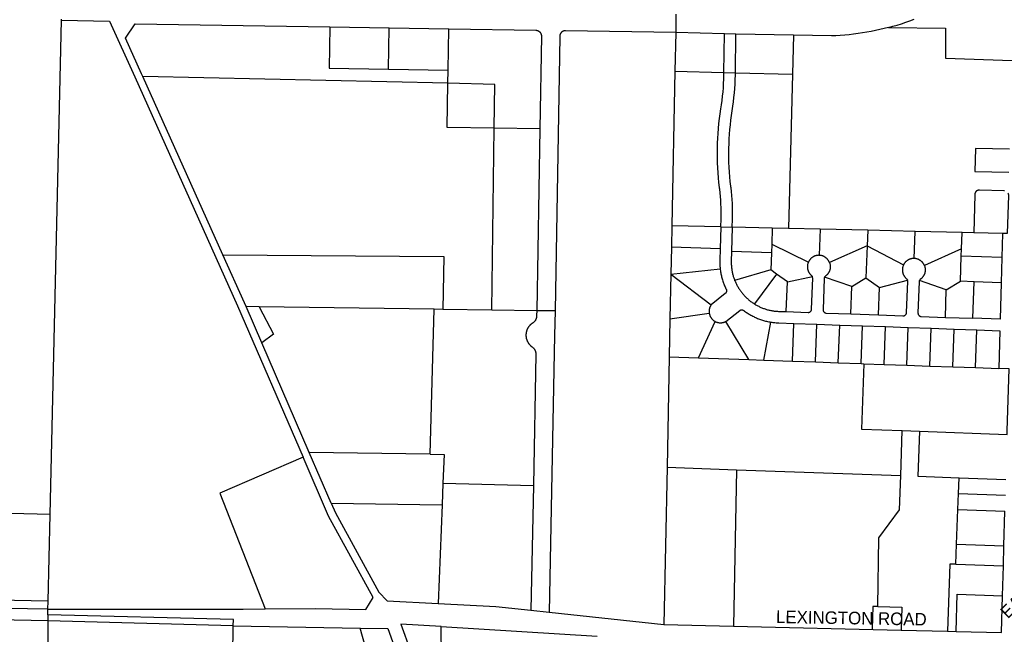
# Model space of a CAD drawing. Header units: feet. Extents: x 1348695 to 1391571, y 443146 to 661817.
# Tile 31 of 58: x 1363599 to 1367899, y 647617 to 650303. Entities that reach past the tile are written whole.
import ezdxf
from ezdxf.enums import TextEntityAlignment as Align

# ---------------------------------------------------------------- set-up
doc = ezdxf.new("R2010")
doc.units = ezdxf.units.FT
doc.header["$MEASUREMENT"] = 0
doc.layers.add('eatpar', color=32, linetype='Continuous')
doc.layers.add('MOT-PHASE 2', color=5, linetype='Continuous')
doc.styles.add('Slanted-Normal', font='font31.shx', dxfattribs={"height": 0.14})

msp = doc.modelspace()

# ---------------------------------------------------------------- linework, layer by layer
at = {"layer": 'eatpar'}
for p, q in [((1363732.125, 648140), (1363781.5, 650300.125)), ((1363781.5, 650300.125), (1363781.625, 650305.125)), ((1364953, 650271.125), (1365213, 650266.875)), ((1365210.25, 650086.9375), (1365213, 650266.875)), ((1365213, 650266.875), (1365472.875, 650262.6875)), ((1365470.25, 650082.6875), (1365472.875, 650262.6875)), ((1366464.125, 650246.625), (1366460.75, 650077.25)), ((1366677, 650241.125), (1366464.125, 650246.625)), ((1366675, 650071.75), (1366677, 650241.125)), ((1366727, 650238.875), (1366677, 650241.125)), ((1366725, 650070.5), (1366727, 650238.875)), ((1366979.125, 650234.5), (1366727, 650238.875)), ((1366979.125, 650234.5), (1366974.625, 650064.0625)), ((1365210.25, 650086.9375), (1365470.25, 650082.6875)), ((1365469.375, 650024.5625), (1365470.25, 650082.6875)), ((1366460.75, 650077.25), (1366447, 649401.75)), ((1366460.75, 650077.25), (1366675, 650071.75)), ((1366675, 650071.75), (1366725, 650070.5)), ((1366725, 650070.5), (1366974.625, 650064.0625)), ((1366974.625, 650064.0625), (1366957.125, 649390.25)), ((1365469.375, 650024.5625), (1364136.75, 650054.875)), ((1364487, 649275.1875), (1364136.75, 650054.875)), ((1365660.75, 649033.75), (1365671.875, 649828.8125)), ((1365870.75, 649826.0625), (1365671.875, 649828.8125)), ((1365870.75, 649826.0625), (1365857.125, 649031.0625)), ((1366447, 649401.75), (1366445.25, 649308.9375)), ((1366661.25, 649396.9375), (1366447, 649401.75)), ((1366661.25, 649396.9375), (1366658.5, 649301.3125)), ((1366661.25, 649396.9375), (1366711.25, 649395.8125)), ((1366711.25, 649395.8125), (1366708.25, 649289.5)), ((1366886.25, 649391.875), (1366711.25, 649395.8125)), ((1366886.25, 649391.875), (1366883.75, 649321.875)), ((1366957.125, 649390.25), (1366886.25, 649391.875)), ((1367095.125, 649387.125), (1366957.125, 649390.25)), ((1367095.125, 649387.125), (1367091.125, 649273.125)), ((1367302.625, 649382.4375), (1367095.125, 649387.125)), ((1367302.625, 649382.4375), (1367300.25, 649314.375)), ((1367510.125, 649377.75), (1367302.625, 649382.4375)), ((1367505.875, 649259.375), (1367510.125, 649377.75)), ((1367715.125, 649373.125), (1367510.125, 649377.75)), ((1367712.5, 649300.75), (1367715.125, 649373.125)), ((1367765.75, 649372), (1367715.125, 649373.125)), ((1367892, 649369.125), (1367765.75, 649372)), ((1367892, 649369.125), (1367889, 649263.3125)), ((1366445.25, 649308.9375), (1366443, 649190.0625)), ((1366658.5, 649301.3125), (1366445.25, 649308.9375)), ((1366882.375, 649283.25), (1366708.25, 649289.5)), ((1366882.375, 649283.25), (1366879.625, 649209.0625)), ((1366883.75, 649321.875), (1366882.375, 649283.25)), ((1366883.75, 649321.875), (1367043.5, 649243.125)), ((1367300.25, 649314.375), (1367135.625, 649242.1875)), ((1367300.25, 649314.375), (1367295.25, 649174.5)), ((1367300.25, 649314.375), (1367459, 649230.8125)), ((1367712.5, 649300.75), (1367550.25, 649228.625)), ((1367711.375, 649269.6875), (1367712.5, 649300.75)), ((1367707.5, 649159.75), (1367711.375, 649269.6875)), ((1367889, 649263.3125), (1367711.375, 649269.6875)), ((1367889, 649263.3125), (1367885.875, 649153.375)), ((1366443, 649190.0625), (1366658.5, 649213.9375)), ((1366879.625, 649209.0625), (1366721.125, 649163.5625)), ((1366904, 649191.4375), (1366879.625, 649209.0625)), ((1366443, 649190.0625), (1366439.25, 648995.0625)), ((1366443, 649190.0625), (1366619.25, 649057.3125)), ((1366904, 649191.4375), (1366808.125, 649060.5625)), ((1366951.875, 649156.875), (1366904, 649191.4375)), ((1366947.25, 649026.9375), (1366951.875, 649156.875)), ((1366951.875, 649156.875), (1367061, 649179.9375)), ((1367114.25, 649177.3125), (1367112.75, 649177.8125)), ((1367233, 649136.8125), (1367114.25, 649177.3125)), ((1367233, 649136.8125), (1367295.25, 649174.5)), ((1367295.25, 649174.5), (1367354.625, 649132.4375)), ((1367354.625, 649132.4375), (1367476.5, 649164.5625)), ((1367476.5, 649164.5625), (1367477.5, 649164.8125)), ((1367646.125, 649122.0625), (1367528.375, 649162.375)), ((1367646.125, 649122.0625), (1367707.5, 649159.75)), ((1367767.5, 649157.625), (1367707.5, 649159.75)), ((1367885.875, 649153.375), (1367767.5, 649157.625)), ((1367228.75, 649016.875), (1367233, 649136.8125)), ((1367350.375, 649012.5625), (1367354.625, 649132.4375)), ((1367641.875, 649002.125), (1367646.125, 649122.0625)), ((1364644.75, 649048.0625), (1364588.375, 649048.875)), ((1364656.75, 648890.625), (1364588.375, 649048.875)), ((1365409.375, 649037.3125), (1364644.75, 649048.0625)), ((1365392.5, 648403.8125), (1365409.375, 649037.3125)), ((1365447.75, 649036.75), (1365409.375, 649037.3125)), ((1365660.75, 649033.75), (1365447.75, 649036.75)), ((1365857.125, 649031.0625), (1365660.75, 649033.75)), ((1365937.125, 649029.9375), (1365857.125, 649031.0625)), ((1366439.25, 648995.0625), (1366436, 648830.0625)), ((1366439.25, 648995.0625), (1366610.5, 649020.875)), ((1366563.875, 648825.5), (1366637, 648983.9375)), ((1366783.75, 648817.625), (1366683.875, 648984.375)), ((1366848.625, 648815.3125), (1366879.5, 648981.375)), ((1367228.75, 649016.875), (1367350.375, 649012.5625)), ((1367641.875, 649002.125), (1367761.75, 648997.8125)), ((1366974.625, 648810.8125), (1366980.5, 648975.75)), ((1366980.5, 648975.75), (1367080.375, 648972.1875)), ((1367074.5, 648807.25), (1367080.375, 648972.1875)), ((1367080.375, 648972.1875), (1367180.375, 648968.625)), ((1367174.5, 648803.6875), (1367180.375, 648968.625)), ((1367180.375, 648968.625), (1367280.25, 648965.0625)), ((1367274.375, 648800.125), (1367280.25, 648965.0625)), ((1367280.25, 648965.0625), (1367380.25, 648961.5)), ((1367374.375, 648796.5625), (1367380.25, 648961.5)), ((1367380.25, 648961.5), (1367480.125, 648957.9375)), ((1367474.25, 648793), (1367480.125, 648957.9375)), ((1367480.125, 648957.9375), (1367580.125, 648954.375)), ((1367574.25, 648789.4375), (1367580.125, 648954.375)), ((1367580.125, 648954.375), (1367680, 648950.8125)), ((1367674.125, 648785.875), (1367680, 648950.8125)), ((1367680, 648950.8125), (1367780, 648947.1875)), ((1367774.125, 648782.3125), (1367780, 648947.1875)), ((1364864, 648411.25), (1364656.75, 648890.625)), ((1366436, 648830.0625), (1366426.375, 648346.9375)), ((1366436, 648830.0625), (1366563.875, 648825.5)), ((1366563.875, 648825.5), (1366783.75, 648817.625)), ((1366783.75, 648817.625), (1366848.625, 648815.3125)), ((1366848.625, 648815.3125), (1366974.625, 648810.8125)), ((1366974.625, 648810.8125), (1367074.5, 648807.25)), ((1367074.5, 648807.25), (1367174.5, 648803.6875)), ((1367174.5, 648803.6875), (1367274.375, 648800.125)), ((1367274.375, 648800.125), (1367285.875, 648799.6875)), ((1367285.875, 648799.6875), (1367374.375, 648796.5625)), ((1367374.375, 648796.5625), (1367474.25, 648793)), ((1367474.25, 648793), (1367574.25, 648789.4375)), ((1367574.25, 648789.4375), (1367674.125, 648785.875)), ((1367674.125, 648785.875), (1367774.125, 648782.3125)), ((1367774.125, 648782.3125), (1367875.125, 648778.6875)), ((1367446.75, 648310.5), (1367453.75, 648507.25)), ((1367453.75, 648507.25), (1367528.75, 648504.5625)), ((1367528.75, 648504.5625), (1367912, 648490.875)), ((1365392.5, 648403.8125), (1364864, 648411.25)), ((1364959.75, 648189.875), (1364864, 648411.25)), ((1366426.375, 648346.9375), (1366412.625, 647660.1875)), ((1366426.375, 648346.9375), (1366730.125, 648336.0625)), ((1366730.125, 648336.0625), (1366716.5, 647653)), ((1366730.125, 648336.0625), (1367446.75, 648310.5)), ((1367699.125, 648232.25), (1367701.625, 648301.4375)), ((1367701.625, 648301.4375), (1367906.375, 648294.125)), ((1365447.625, 648277.3125), (1365444, 648183.0625)), ((1365447.625, 648277.3125), (1365842.625, 648266.8125)), ((1365842.625, 648266.8125), (1365832.25, 647722.8125)), ((1367696.625, 648163.125), (1367699.125, 648232.25)), ((1367699.125, 648232.25), (1367904.375, 648224.9375)), ((1364959.75, 648189.875), (1365444, 648183.0625)), ((1365444, 648183.0625), (1365427.125, 647751.9375)), ((1367691.25, 648011.3125), (1367696.625, 648163.125)), ((1367696.625, 648163.125), (1367902.375, 648155.75)), ((1363723.5, 647762.25), (1363732.125, 648140)), ((1367897.875, 648003.9375), (1367902.375, 648155.75)), ((1367688.125, 647923.3125), (1367691.25, 648011.3125)), ((1367691.25, 648011.3125), (1367897.875, 648003.9375)), ((1367895.25, 647915.875), (1367897.875, 648003.9375)), ((1367688.125, 647923.3125), (1367895.25, 647915.875)), ((1367891.375, 647785.4375), (1367895.25, 647915.875)), ((1363723.5, 647762.25), (1363040.125, 647773.75)), ((1363722.75, 647726.75), (1363723.5, 647762.25)), ((1363722.125, 647676.75), (1361097.875, 647720.9375)), ((1363722.125, 647701.75), (1363722.75, 647726.75)), ((1363722.125, 647701.75), (1363722.125, 647676.75)), ((1365832.25, 647722.8125), (1365912.125, 647714.4375)), ((1365912.125, 647714.4375), (1366412.625, 647660.1875)), ((1364532.25, 647654.25), (1363722.125, 647676.75)), ((1363722.125, 647676.75), (1363723.625, 646170.25)), ((1364532.25, 647654.25), (1365086, 647644.25)), ((1365439.375, 647651.125), (1366121.25, 647609.1875)), ((1365441.875, 647517.9375), (1365439.375, 647651.125)), ((1366412.625, 647660.1875), (1366716.5, 647653)), ((1366716.5, 647653), (1367448.25, 647635.625)), ((1367448.25, 647635.625), (1367650.875, 647630.8125)), ((1367650.875, 647630.8125), (1367689.75, 647629.875))]:
    msp.add_line(p, q, dxfattribs=at)
for points in [[(1366465.375, 650326.625), (1366464.75, 650286.625), (1366464.125, 650246.625)], [(1363781.5, 650300.125), (1363991.875, 650296.6875), (1364101.5, 650052.625), (1364551.125, 649051.875), (1364836.75, 648391.1875)], [(1364136.75, 650054.875), (1364131.625, 650066.125), (1364061.625, 650221.9375), (1364103.125, 650284.9375), (1364953, 650271.125)], [(1364953, 650271.125), (1364950.375, 650091.125), (1365210.25, 650086.9375)], [(1367394.25, 650268.375), (1367413, 650273.8125), (1367431.625, 650279.3125), (1367450.25, 650285.1875), (1367468.75, 650291.3125), (1367487.125, 650297.8125), (1367505.375, 650304.5625)], [(1365472.875, 650262.6875), (1365853.125, 650256.5), (1365854.5, 650256.4375), (1365855.75, 650256.3125), (1365857.125, 650256.125), (1365858.375, 650255.875), (1365859.625, 650255.5625), (1365860.875, 650255.125), (1365862.125, 650254.6875), (1365863.25, 650254.1875), (1365864.5, 650253.5625), (1365865.625, 650252.9375), (1365866.75, 650252.25), (1365867.75, 650251.5), (1365868.875, 650250.625), (1365869.75, 650249.8125), (1365870.75, 650248.875), (1365871.625, 650247.875), (1365872.5, 650246.875), (1365873.25, 650245.8125), (1365874, 650244.75), (1365874.625, 650243.625), (1365875.25, 650242.4375), (1365875.75, 650241.25), (1365876.25, 650240.0625), (1365876.625, 650238.8125), (1365877, 650237.5625), (1365877.25, 650236.25), (1365877.5, 650235), (1365877.625, 650233.6875), (1365877.75, 650232.375), (1365877.75, 650231.0625), (1365870.75, 649826.0625)], [(1366464.125, 650246.625), (1365983.125, 650254.4375), (1365981.875, 650254.4375), (1365980.5, 650254.3125), (1365979.25, 650254.1875), (1365978, 650254), (1365976.625, 650253.6875), (1365975.375, 650253.3125), (1365974.125, 650252.9375), (1365973, 650252.4375), (1365971.75, 650251.875), (1365970.625, 650251.3125), (1365969.5, 650250.625), (1365968.375, 650249.875), (1365967.375, 650249.125), (1365966.375, 650248.3125), (1365965.375, 650247.375), (1365964.5, 650246.4375), (1365963.625, 650245.5), (1365962.75, 650244.4375), (1365962, 650243.375), (1365961.25, 650242.3125), (1365960.625, 650241.125), (1365960.125, 650240), (1365959.5, 650238.75), (1365959.125, 650237.5625), (1365958.75, 650236.3125), (1365958.375, 650235.0625), (1365958.125, 650233.75), (1365957.875, 650232.4375), (1365957.75, 650231.125), (1365957.75, 650229.875), (1365937.125, 649029.9375)], [(1367394.25, 650268.375), (1367393.125, 650268.375), (1367375.375, 650263.8125), (1367356.375, 650259.3125), (1367337.375, 650255.125), (1367318.25, 650251.25), (1367299.125, 650247.75), (1367279.875, 650244.5625), (1367260.625, 650241.6875), (1367241.25, 650239.1875), (1367222, 650237), (1367202.5, 650235.1875), (1367183.125, 650233.6875), (1367163.625, 650232.5), (1367144.125, 650231.6875), (1366979.125, 650234.5)], [(1367394.25, 650268.375), (1367642, 650265.0625), (1367642.625, 650133.8125), (1367933.375, 650125)], [(1366661.25, 649396.9375), (1366662.625, 649432.0625), (1366662.75, 649448.375), (1366662.75, 649464.75), (1366662.375, 649481.0625), (1366661.625, 649497.375), (1366660.75, 649513.6875), (1366659.5, 649529.9375), (1366658, 649546.1875), (1366656.25, 649562.4375), (1366655.75, 649566.6875), (1366655.375, 649569.3125), (1366653, 649590.6875), (1366650.875, 649612.1875), (1366649.25, 649633.625), (1366648, 649655.125), (1366647, 649676.6875), (1366646.5, 649698.1875), (1366646.375, 649719.75), (1366646.5, 649741.3125), (1366647.125, 649762.8125), (1366648.125, 649784.375), (1366649.375, 649805.875), (1366651.125, 649827.3125), (1366653.25, 649848.75), (1366655.625, 649870.1875), (1366658.5, 649891.5625), (1366661.75, 649912.8125), (1366664.5, 649931.25), (1366666.875, 649949.8125), (1366669, 649968.375), (1366670.875, 649986.9375), (1366672.375, 650005.5625), (1366673.5, 650024.1875), (1366674.375, 650042.875), (1366674.875, 650061.5), (1366674.875, 650064.5), (1366675, 650071.75)], [(1366711.25, 649395.8125), (1366712.625, 649431.0625), (1366712.75, 649448.25), (1366712.75, 649465.4375), (1366712.375, 649482.625), (1366711.625, 649499.8125), (1366710.625, 649517), (1366709.375, 649534.125), (1366707.75, 649551.25), (1366705.875, 649568.375), (1366705.375, 649572.8125), (1366705, 649575.375), (1366702.75, 649595.875), (1366700.75, 649616.5), (1366699.125, 649637.0625), (1366697.875, 649657.75), (1366697, 649678.375), (1366696.5, 649699.0625), (1366696.375, 649719.6875), (1366696.5, 649740.375), (1366697.125, 649761.0625), (1366698, 649781.6875), (1366699.25, 649802.3125), (1366700.875, 649822.9375), (1366702.875, 649843.5), (1366705.25, 649864.0625), (1366708, 649884.5625), (1366711.125, 649904.9375), (1366714, 649924.25), (1366716.5, 649943.625), (1366718.75, 649963.0625), (1366720.625, 649982.5625), (1366722.25, 650002), (1366723.375, 650021.5625), (1366724.25, 650041.0625), (1366724.875, 650060.625), (1366724.875, 650063.75), (1366725, 650070.5)], [(1365671.875, 649828.8125), (1365466.625, 649831.625), (1365469.375, 650024.5625)], [(1365671.875, 649828.8125), (1365674.625, 650019.875), (1365469.375, 650024.5625)], [(1367922.625, 649736.3125), (1367773, 649739.8125), (1367770.75, 649639.8125), (1367919.75, 649636.375)], [(1367899.875, 649555.125), (1367898.875, 649555.25), (1367897.375, 649555.375), (1367790.75, 649557.875), (1367788.625, 649557.8125), (1367787.625, 649557.6875), (1367786.5, 649557.5), (1367785.5, 649557.3125), (1367784.5, 649557.0625), (1367783.5, 649556.6875), (1367782.5, 649556.3125), (1367781.25, 649555.75), (1367780.375, 649555.25), (1367779.5, 649554.6875), (1367778.625, 649554.125), (1367777.75, 649553.5), (1367777, 649552.8125), (1367776.125, 649552.125), (1367775.5, 649551.3125), (1367774.75, 649550.5625), (1367774.125, 649549.75), (1367773.5, 649548.875), (1367773, 649548), (1367772.5, 649547.0625), (1367772, 649546.125), (1367771.625, 649545.125), (1367771.25, 649544.1875), (1367771, 649543.1875), (1367770.75, 649542.125), (1367770.5, 649541.125), (1367770.375, 649540.0625), (1367770.25, 649539), (1367765.75, 649372)], [(1367915.25, 649544.25), (1367915.625, 649543.3125), (1367916, 649541.375), (1367916.375, 649540.125), (1367917, 649538.3125), (1367917, 649537.25), (1367917, 649535.875), (1367917, 649534.8125), (1367912.125, 649368.625), (1367892, 649369.125)], [(1366658.5, 649301.3125), (1366657.125, 649252), (1366656.875, 649247.375), (1366656.875, 649242.75), (1366656.875, 649238.125), (1366657, 649233.5), (1366657.25, 649228.875), (1366657.5, 649224.3125), (1366657.875, 649219.6875), (1366658.375, 649215.0625), (1366658.5, 649213.9375)], [(1366708.25, 649289.5), (1366707, 649247.875), (1366706.875, 649244.125), (1366706.875, 649240.375), (1366707, 649236.625), (1366707.125, 649232.875), (1366707.375, 649229.125), (1366707.625, 649225.4375), (1366707.875, 649221.6875), (1366708.375, 649217.9375), (1366708.75, 649214.25), (1366709.375, 649210.5), (1366710, 649206.8125), (1366710.625, 649203.125), (1366711.375, 649199.4375), (1366712.125, 649195.75), (1366713, 649192.125), (1366713.875, 649188.5), (1366714.875, 649184.875), (1366715.875, 649181.25), (1366717, 649177.6875), (1366718.25, 649174.125), (1366719.5, 649170.5625), (1366720.75, 649167), (1366721.125, 649163.5625)], [(1364487, 649275.1875), (1365451.25, 649267.375), (1365447.75, 649036.75)], [(1364588.375, 649048.875), (1364581.375, 649065.1875), (1364487, 649275.1875)], [(1367043.5, 649243.125), (1367043, 649241.875), (1367042.375, 649240.25), (1367041.875, 649238.625), (1367041.375, 649236.9375), (1367040.875, 649235.25), (1367040.5, 649233.5625), (1367040.125, 649231.8125), (1367039.875, 649230.125), (1367039.625, 649228.375), (1367039.5, 649226.625), (1367039.375, 649224.875), (1367039.375, 649223.1875), (1367039.375, 649221.4375), (1367039.5, 649219.6875), (1367039.625, 649217.9375), (1367039.875, 649216.1875), (1367040.125, 649214.5), (1367040.5, 649212.75), (1367040.875, 649211.0625), (1367041.25, 649209.375), (1367041.75, 649207.6875), (1367042.375, 649206.0625), (1367043, 649204.4375), (1367043.625, 649202.8125), (1367044.375, 649201.25), (1367045.25, 649199.6875), (1367046, 649198.125), (1367047, 649196.6875), (1367047.875, 649195.1875), (1367048.875, 649193.75), (1367050, 649192.375), (1367051, 649191), (1367052.25, 649189.6875), (1367053.375, 649188.4375), (1367054.625, 649187.1875), (1367055.875, 649186), (1367057.125, 649184.875), (1367058.625, 649183.375), (1367059.375, 649182.625), (1367060, 649181.75), (1367060.5, 649180.875), (1367061, 649179.9375)], [(1367091.125, 649273.125), (1367089.375, 649273.125), (1367087.625, 649273.125), (1367085.875, 649273), (1367084.125, 649272.875), (1367082.5, 649272.625), (1367080.75, 649272.375), (1367079, 649272.0625), (1367077.25, 649271.625), (1367075.625, 649271.1875), (1367074, 649270.6875), (1367072.25, 649270.125), (1367070.625, 649269.5), (1367069.125, 649268.8125), (1367067.5, 649268.0625), (1367065.875, 649267.3125), (1367064.375, 649266.4375), (1367062.875, 649265.5625), (1367061.5, 649264.625), (1367060, 649263.625), (1367058.625, 649262.5625), (1367057.25, 649261.4375), (1367056, 649260.3125), (1367054.625, 649259.125), (1367053.375, 649257.875), (1367052.25, 649256.625), (1367051.125, 649255.3125), (1367050, 649253.9375), (1367049, 649252.5625), (1367048, 649251.125), (1367047, 649249.625), (1367046.125, 649248.125), (1367045.25, 649246.625), (1367044.5, 649245.0625), (1367043.5, 649243.125)], [(1367135.625, 649242.1875), (1367135.125, 649243.4375), (1367134.375, 649245), (1367133.5, 649246.5625), (1367132.75, 649248.125), (1367131.75, 649249.5625), (1367130.875, 649251.0625), (1367129.875, 649252.5), (1367128.75, 649253.875), (1367127.75, 649255.25), (1367126.5, 649256.5625), (1367125.375, 649257.8125), (1367124.125, 649259.0625), (1367122.875, 649260.25), (1367121.5, 649261.375), (1367120.125, 649262.5), (1367118.75, 649263.5625), (1367117.375, 649264.5625), (1367115.875, 649265.5), (1367114.375, 649266.4375), (1367112.875, 649267.25), (1367111.375, 649268.0625), (1367109.75, 649268.8125), (1367108.125, 649269.5), (1367106.5, 649270.125), (1367104.875, 649270.6875), (1367103.25, 649271.1875), (1367101.5, 649271.625), (1367099.75, 649272), (1367098.125, 649272.375), (1367096.375, 649272.625), (1367094.625, 649272.875), (1367092.875, 649273), (1367091.125, 649273.125)], [(1367135.625, 649242.1875), (1367136.375, 649240.1875), (1367137, 649238.5625), (1367137.5, 649236.875), (1367137.875, 649235.1875), (1367138.25, 649233.5), (1367138.625, 649231.75), (1367138.875, 649230.0625), (1367139.125, 649228.3125), (1367139.25, 649226.5625), (1367139.375, 649224.8125), (1367139.375, 649223.0625), (1367139.375, 649221.375), (1367139.25, 649219.625), (1367139.125, 649217.875), (1367138.875, 649216.125), (1367138.625, 649214.4375), (1367138.25, 649212.6875), (1367137.875, 649211), (1367137.375, 649209.3125), (1367136.875, 649207.625), (1367136.375, 649206), (1367135.75, 649204.375), (1367135, 649202.75), (1367134.25, 649201.1875), (1367133.5, 649199.625), (1367132.625, 649198.125), (1367131.75, 649196.625), (1367130.75, 649195.125), (1367129.75, 649193.6875), (1367128.75, 649192.3125), (1367127.625, 649190.9375), (1367126.5, 649189.625), (1367125.375, 649188.375), (1367124.125, 649187.125), (1367122.75, 649185.9375), (1367121.5, 649184.8125), (1367120.125, 649183.6875), (1367118.75, 649182.625), (1367117.875, 649182.0625), (1367117.125, 649181.375), (1367116.375, 649180.625), (1367115.625, 649179.8125), (1367115.125, 649178.9375), (1367114.25, 649177.3125)], [(1367505.875, 649259.375), (1367504.125, 649259.375), (1367502.5, 649259.375), (1367500.75, 649259.25), (1367499, 649259.125), (1367497.25, 649258.875), (1367495.5, 649258.625), (1367493.75, 649258.3125), (1367492.125, 649257.875), (1367490.375, 649257.4375), (1367488.75, 649256.9375), (1367487.125, 649256.375), (1367485.5, 649255.75), (1367483.875, 649255.0625), (1367482.25, 649254.3125), (1367480.75, 649253.5625), (1367479.125, 649252.6875), (1367477.625, 649251.8125), (1367476.25, 649250.875), (1367474.75, 649249.875), (1367473.375, 649248.8125), (1367472, 649247.6875), (1367470.75, 649246.5625), (1367469.375, 649245.375), (1367468.25, 649244.125), (1367467, 649242.875), (1367465.875, 649241.5625), (1367464.75, 649240.1875), (1367463.75, 649238.8125), (1367462.75, 649237.375), (1367461.75, 649235.9375), (1367460.875, 649234.4375), (1367460, 649232.875), (1367459, 649230.8125)], [(1367550.25, 649228.625), (1367549.875, 649229.6875), (1367549.125, 649231.25), (1367548.25, 649232.8125), (1367547.5, 649234.3125), (1367546.5, 649235.8125), (1367545.625, 649237.3125), (1367544.625, 649238.6875), (1367543.5, 649240.125), (1367542.5, 649241.5), (1367541.375, 649242.8125), (1367540.125, 649244.0625), (1367538.875, 649245.3125), (1367537.625, 649246.5), (1367536.25, 649247.625), (1367535, 649248.75), (1367533.5, 649249.8125), (1367532.125, 649250.8125), (1367530.625, 649251.75), (1367529.125, 649252.625), (1367527.625, 649253.5), (1367526.125, 649254.3125), (1367524.5, 649255), (1367522.875, 649255.6875), (1367521.25, 649256.3125), (1367519.625, 649256.9375), (1367518, 649257.4375), (1367516.25, 649257.875), (1367514.625, 649258.25), (1367512.875, 649258.625), (1367511.125, 649258.875), (1367509.375, 649259.125), (1367507.625, 649259.25), (1367505.875, 649259.375)], [(1366658.5, 649213.9375), (1366658.875, 649210.5), (1366659.5, 649205.875), (1366660.125, 649201.3125), (1366661, 649196.75), (1366661.75, 649192.1875), (1366662.75, 649187.6875), (1366663.75, 649183.1875), (1366664.75, 649178.6875), (1366666, 649174.1875), (1366667.25, 649169.75), (1366668.5, 649165.3125), (1366669.875, 649160.875), (1366671.375, 649156.5), (1366672.875, 649152.125), (1366674.5, 649147.8125), (1366676.25, 649143.5), (1366678, 649139.25), (1366679.875, 649135), (1366681.75, 649130.8125), (1366683.75, 649126.625), (1366684.75, 649124.6875), (1366685.375, 649123.1875), (1366685.75, 649122.1875), (1366686, 649121.1875), (1366686.25, 649120.125), (1366686.375, 649119.125), (1366686.375, 649118.0625), (1366686.375, 649117), (1366686.25, 649116), (1366686.125, 649114.9375), (1366685.875, 649113.9375), (1366685.5, 649112.9375), (1366685.125, 649111.9375), (1366684.625, 649111), (1366684.125, 649110.125), (1366683.625, 649109.25), (1366683, 649108.375), (1366682.25, 649107.625), (1366681.5, 649106.875), (1366680.75, 649106.1875), (1366619.25, 649057.3125)], [(1367459, 649230.8125), (1367458.5, 649229.75), (1367457.75, 649228.1875), (1367457.125, 649226.5), (1367456.625, 649224.875), (1367456.125, 649223.1875), (1367455.625, 649221.5), (1367455.25, 649219.8125), (1367454.875, 649218.125), (1367454.625, 649216.375), (1367454.375, 649214.6875), (1367454.25, 649212.9375), (1367454.125, 649211.1875), (1367454.125, 649209.4375), (1367454.125, 649207.6875), (1367454.25, 649205.9375), (1367454.375, 649204.1875), (1367454.625, 649202.5), (1367454.875, 649200.75), (1367455.25, 649199.0625), (1367455.625, 649197.3125), (1367456, 649195.625), (1367456.5, 649194), (1367457.125, 649192.3125), (1367457.75, 649190.6875), (1367458.375, 649189.0625), (1367459.125, 649187.5), (1367460, 649185.9375), (1367460.75, 649184.4375), (1367461.75, 649182.9375), (1367462.625, 649181.4375), (1367463.625, 649180.0625), (1367464.75, 649178.625), (1367465.75, 649177.25), (1367466.875, 649175.9375), (1367468.125, 649174.6875), (1367469.375, 649173.4375), (1367470.625, 649172.25), (1367472, 649171.125), (1367472.75, 649170.4375), (1367473.5, 649169.625), (1367474.25, 649168.875), (1367474.875, 649168), (1367475.375, 649167.125), (1367475.875, 649166.1875), (1367476.5, 649164.5625)], [(1367550.25, 649228.625), (1367551.125, 649226.4375), (1367551.75, 649224.75), (1367552.25, 649223.125), (1367552.625, 649221.4375), (1367553, 649219.6875), (1367553.375, 649218), (1367553.625, 649216.25), (1367553.875, 649214.5625), (1367554, 649212.8125), (1367554.125, 649211.0625), (1367554.125, 649209.3125), (1367554.125, 649207.5625), (1367554, 649205.8125), (1367553.875, 649204.0625), (1367553.625, 649202.375), (1367553.375, 649200.625), (1367553, 649198.9375), (1367552.625, 649197.25), (1367552.125, 649195.5625), (1367551.625, 649193.875), (1367551.125, 649192.25), (1367550.5, 649190.5625), (1367549.75, 649189), (1367549, 649187.375), (1367548.25, 649185.875), (1367547.375, 649184.3125), (1367546.5, 649182.8125), (1367545.5, 649181.375), (1367544.5, 649179.9375), (1367543.5, 649178.5625), (1367542.375, 649177.1875), (1367541.25, 649175.875), (1367540, 649174.625), (1367538.875, 649173.375), (1367537.5, 649172.1875), (1367536.25, 649171.0625), (1367534.875, 649169.9375), (1367533.5, 649168.875), (1367532.625, 649168.25), (1367531.875, 649167.5625), (1367531.125, 649166.8125), (1367530.5, 649166), (1367529.875, 649165.125), (1367529.25, 649164.25), (1367528.75, 649163.3125), (1367528.375, 649162.375)], [(1366721.125, 649163.5625), (1366723.5, 649160.0625), (1366725, 649156.625), (1366726.5, 649153.1875), (1366728.125, 649149.8125), (1366729.75, 649146.4375), (1366731.5, 649143.0625), (1366733.25, 649139.75), (1366735.125, 649136.5), (1366737, 649133.25), (1366738.875, 649130.0625), (1366740.875, 649126.875), (1366743, 649123.75), (1366745.125, 649120.625), (1366747.25, 649117.5625), (1366749.5, 649114.5625), (1366751.75, 649111.5625), (1366754.125, 649108.625), (1366756.375, 649105.6875), (1366758.875, 649102.8125), (1366761.375, 649100), (1366763.875, 649097.1875), (1366766.375, 649094.5), (1366769, 649091.8125), (1366771.75, 649089.125), (1366774.375, 649086.5625), (1366777.125, 649084), (1366780, 649081.5), (1366782.75, 649079.0625), (1366785.625, 649076.625), (1366788.625, 649074.3125), (1366791.625, 649072), (1366794.625, 649069.75), (1366797.625, 649067.5625), (1366800.75, 649065.375), (1366803.75, 649063.3125), (1366807, 649061.3125), (1366808.125, 649060.5625)], [(1366947.25, 649026.9375), (1367042.25, 649023.5625), (1367043.5, 649023.5625), (1367044.625, 649023.6875), (1367045.625, 649023.8125), (1367046.625, 649024.0625), (1367047.625, 649024.375), (1367048.625, 649024.75), (1367049.75, 649025.3125), (1367050.75, 649025.8125), (1367051.75, 649026.5625), (1367052.625, 649027.25), (1367053.375, 649027.9375), (1367054.125, 649028.6875), (1367054.75, 649029.5), (1367055.375, 649030.375), (1367055.875, 649031.25), (1367056.375, 649032.1875), (1367056.75, 649033.1875), (1367057.125, 649034.1875), (1367057.375, 649035.1875), (1367057.625, 649036.1875), (1367057.75, 649038), (1367062.5, 649172.8125), (1367062.5, 649173.875), (1367062.375, 649174.9375), (1367062.25, 649175.9375), (1367062, 649177), (1367061.75, 649178), (1367061.375, 649179), (1367061, 649179.9375)], [(1367114.25, 649177.3125), (1367113.625, 649176.1875), (1367113.25, 649175.1875), (1367113, 649174.1875), (1367112.75, 649173.1875), (1367112.625, 649172.125), (1367112.5, 649171.125), (1367107.75, 649036.1875), (1367107.625, 649035.1875), (1367107.75, 649034.125), (1367107.875, 649033.125), (1367108.125, 649032.0625), (1367108.375, 649031.0625), (1367108.75, 649030.0625), (1367109.125, 649029.125), (1367109.625, 649028.1875), (1367110.125, 649027.3125), (1367110.75, 649026.4375), (1367111.5, 649025.6875), (1367112.25, 649024.875), (1367113, 649024.1875), (1367114, 649023.4375), (1367114.875, 649022.8125), (1367115.75, 649022.3125), (1367116.75, 649021.875), (1367117.75, 649021.5), (1367118.75, 649021.1875), (1367119.75, 649020.9375), (1367120.75, 649020.8125), (1367121.875, 649020.6875), (1367228.75, 649016.875)], [(1367350.375, 649012.5625), (1367456.875, 649008.75), (1367458.25, 649008.75), (1367459.375, 649008.875), (1367460.375, 649009), (1367461.375, 649009.25), (1367462.375, 649009.5625), (1367463.375, 649009.9375), (1367464.5, 649010.5), (1367465.5, 649011), (1367466.5, 649011.75), (1367467.375, 649012.4375), (1367468.125, 649013.125), (1367468.875, 649013.875), (1367469.5, 649014.6875), (1367470.125, 649015.5625), (1367470.625, 649016.4375), (1367471.125, 649017.375), (1367471.5, 649018.375), (1367471.875, 649019.375), (1367472.125, 649020.375), (1367472.375, 649021.375), (1367472.5, 649023.1875), (1367477.375, 649159.0625), (1367477.375, 649160.125), (1367477.25, 649161.1875), (1367477.125, 649162.1875), (1367476.875, 649163.25), (1367476.5, 649164.5625)], [(1367528.375, 649162.375), (1367528, 649161.375), (1367527.75, 649160.375), (1367527.5, 649159.375), (1367527.375, 649158.3125), (1367527.25, 649157.3125), (1367522.375, 649021.4375), (1367522.375, 649020.375), (1367522.5, 649019.3125), (1367522.625, 649018.3125), (1367522.875, 649017.25), (1367523.125, 649016.25), (1367523.5, 649015.25), (1367523.875, 649014.3125), (1367524.375, 649013.375), (1367524.875, 649012.5), (1367525.5, 649011.625), (1367526.25, 649010.875), (1367527, 649010.0625), (1367527.75, 649009.375), (1367528.75, 649008.625), (1367529.625, 649008), (1367530.5, 649007.5), (1367531.5, 649007.0625), (1367532.5, 649006.6875), (1367533.5, 649006.375), (1367534.5, 649006.125), (1367535.5, 649006), (1367536.625, 649005.875), (1367641.875, 649002.125)], [(1367761.75, 648997.8125), (1367764.625, 649077.75), (1367767.5, 649157.625)], [(1367885.875, 649153.375), (1367881.25, 648993.5625), (1367761.75, 648997.8125)], [(1364644.75, 649048.0625), (1364708.375, 648928.3125), (1364656.75, 648890.625)], [(1365857.125, 649031.0625), (1365856.75, 649011.6875), (1365856.875, 649010.25), (1365856.875, 649008.9375), (1365856.875, 649007.625), (1365856.75, 649006.3125), (1365856.625, 649005), (1365856.5, 649003.6875), (1365856.375, 649002.4375), (1365856.125, 649001.125), (1365855.75, 648999.875), (1365855.5, 648998.5625), (1365855.125, 648997.3125), (1365854.625, 648996.0625), (1365854.25, 648994.875), (1365853.75, 648993.6875), (1365853.125, 648992.4375), (1365852.625, 648991.3125), (1365852, 648990.125), (1365851.25, 648989), (1365850.5, 648987.9375), (1365849.875, 648986.875), (1365849, 648985.8125), (1365848.25, 648984.75), (1365847.375, 648983.8125), (1365846.5, 648982.8125), (1365845.5, 648981.875), (1365844.625, 648981), (1365843.625, 648980.125), (1365842.625, 648979.3125), (1365841.5, 648978.5), (1365840.5, 648977.75), (1365839.375, 648977.0625), (1365838.5, 648976.5), (1365837.5, 648975.875), (1365836.625, 648975.25), (1365835.75, 648974.625), (1365834.875, 648974), (1365834, 648973.3125), (1365833.25, 648972.625), (1365832.375, 648971.9375), (1365831.5, 648971.25), (1365830.75, 648970.5), (1365829.875, 648969.75), (1365829.125, 648969), (1365828.375, 648968.25), (1365827.625, 648967.4375), (1365826.875, 648966.6875), (1365826.125, 648965.875), (1365825.375, 648965.0625), (1365824.625, 648964.1875), (1365824, 648963.375), (1365823.375, 648962.5), (1365822.625, 648961.625), (1365822, 648960.75), (1365821.375, 648959.875), (1365820.75, 648958.9375), (1365820.125, 648958.0625), (1365819.625, 648957.125), (1365819, 648956.1875), (1365818.5, 648955.25), (1365818, 648954.3125), (1365817.375, 648953.3125), (1365816.875, 648952.375), (1365816.5, 648951.375), (1365816, 648950.375), (1365815.5, 648949.375), (1365815.125, 648948.375), (1365814.75, 648947.375), (1365814.25, 648946.375), (1365813.875, 648945.375), (1365813.5, 648944.3125), (1365813.25, 648943.3125), (1365812.875, 648942.25), (1365812.625, 648941.1875), (1365812.25, 648940.125), (1365812, 648939.0625), (1365811.75, 648938), (1365811.5, 648936.9375), (1365811.375, 648935.875), (1365811.125, 648934.8125), (1365811, 648933.75), (1365810.875, 648932.6875), (1365810.625, 648931.5625), (1365810.625, 648930.5), (1365810.5, 648929.4375), (1365810.375, 648928.3125), (1365810.375, 648927.25), (1365810.25, 648926.125), (1365810.25, 648925.0625), (1365810.25, 648923.9375), (1365810.25, 648922.875), (1365810.25, 648921.75), (1365810.375, 648920.6875), (1365810.375, 648919.625), (1365810.5, 648918.5), (1365810.625, 648917.4375), (1365810.75, 648916.375), (1365810.875, 648915.25), (1365811.125, 648914.1875), (1365811.25, 648913.125), (1365811.5, 648912.0625), (1365811.625, 648911), (1365811.875, 648909.9375), (1365812.125, 648908.875), (1365812.5, 648907.8125), (1365812.75, 648906.75), (1365813.125, 648905.6875), (1365813.375, 648904.6875), (1365813.75, 648903.625), (1365814.125, 648902.625), (1365814.5, 648901.5625), (1365814.875, 648900.5625), (1365815.375, 648899.5625), (1365815.75, 648898.5625), (1365816.25, 648897.5625), (1365816.75, 648896.5625), (1365817.25, 648895.625), (1365817.75, 648894.625), (1365818.25, 648893.6875), (1365818.75, 648892.75), (1365819.375, 648891.8125), (1365819.875, 648890.875), (1365820.5, 648889.9375), (1365821.125, 648889.0625), (1365821.75, 648888.1875), (1365822.375, 648887.25), (1365823, 648886.375), (1365823.625, 648885.5625), (1365824.375, 648884.6875), (1365825, 648883.875), (1365825.75, 648883), (1365826.5, 648882.1875), (1365827.25, 648881.4375), (1365828, 648880.625), (1365828.75, 648879.875), (1365829.5, 648879.0625), (1365830.375, 648878.3125), (1365831.125, 648877.625), (1365832, 648876.875), (1365832.75, 648876.1875), (1365833.625, 648875.5), (1365834.5, 648874.8125), (1365835.375, 648874.1875), (1365836.25, 648873.5), (1365837.125, 648872.875), (1365838.75, 648871.6875), (1365839.75, 648870.875), (1365840.75, 648870), (1365841.75, 648869.125), (1365842.75, 648868.25), (1365843.625, 648867.25), (1365844.5, 648866.3125), (1365845.25, 648865.3125), (1365846.125, 648864.25), (1365846.875, 648863.1875), (1365847.625, 648862.125), (1365848.25, 648861), (1365849, 648859.875), (1365849.625, 648858.6875), (1365850.125, 648857.5625), (1365850.625, 648856.3125), (1365851.125, 648855.125), (1365851.625, 648853.875), (1365852, 648852.625), (1365852.375, 648851.375), (1365852.625, 648850.125), (1365853, 648848.8125), (1365853.125, 648847.5625), (1365853.375, 648846.25), (1365853.5, 648844.9375), (1365853.625, 648843.625), (1365853.625, 648842.3125), (1365853.625, 648841), (1365842.625, 648266.8125)], [(1365937.125, 649029.9375), (1365935.25, 648922.4375), (1365912.125, 647714.4375)], [(1366619.25, 649057.3125), (1366618.25, 649055.875), (1366617.375, 649054.375), (1366616.5, 649052.875), (1366615.625, 649051.3125), (1366614.875, 649049.75), (1366614.125, 649048.1875), (1366613.5, 649046.5625), (1366612.875, 649044.9375), (1366612.25, 649043.25), (1366611.75, 649041.625), (1366611.375, 649039.9375), (1366611, 649038.1875), (1366610.625, 649036.5), (1366610.375, 649034.75), (1366610.25, 649033), (1366610.125, 649031.3125), (1366610, 649029.5625), (1366610, 649027.8125), (1366610, 649026.0625), (1366610.125, 649024.3125), (1366610.375, 649022.5625), (1366610.5, 649020.875)], [(1366683.875, 648984.375), (1366743.875, 649032.125), (1366744.75, 649032.6875), (1366745.625, 649033.1875), (1366746.75, 649033.75), (1366747.75, 649034.125), (1366748.75, 649034.4375), (1366749.875, 649034.6875), (1366750.875, 649034.8125), (1366751.875, 649034.9375), (1366753, 649034.9375), (1366754, 649034.875), (1366755, 649034.75), (1366756, 649034.5625), (1366757, 649034.25), (1366758, 649033.9375), (1366759, 649033.5), (1366760, 649033.0625), (1366760.875, 649032.5), (1366761.75, 649031.875), (1366765.375, 649029.125), (1366769.125, 649026.4375), (1366773, 649023.8125), (1366776.75, 649021.25), (1366780.625, 649018.75), (1366784.625, 649016.3125), (1366788.625, 649013.9375), (1366792.625, 649011.6875), (1366796.625, 649009.4375), (1366800.75, 649007.3125), (1366804.875, 649005.1875), (1366809, 649003.1875), (1366813.25, 649001.25), (1366817.5, 648999.4375), (1366821.75, 648997.625), (1366826, 648995.9375), (1366830.375, 648994.3125), (1366834.75, 648992.75), (1366839.125, 648991.25), (1366843.5, 648989.875), (1366848, 648988.5), (1366852.375, 648987.25), (1366856.875, 648986.0625), (1366861.375, 648985), (1366865.875, 648984), (1366870.375, 648983.0625), (1366875, 648982.1875), (1366879.5, 648981.375)], [(1366808.125, 649060.5625), (1366810.125, 649059.3125), (1366813.375, 649057.375), (1366816.625, 649055.5), (1366819.875, 649053.6875), (1366823.25, 649051.9375), (1366826.625, 649050.25), (1366830, 649048.625), (1366833.375, 649047.0625), (1366836.75, 649045.5625), (1366840.25, 649044.0625), (1366843.75, 649042.6875), (1366847.25, 649041.375), (1366850.75, 649040.0625), (1366854.375, 649038.875), (1366857.875, 649037.75), (1366861.5, 649036.625), (1366865.125, 649035.625), (1366868.75, 649034.6875), (1366872.375, 649033.75), (1366876, 649032.9375), (1366879.75, 649032.1875), (1366883.375, 649031.5), (1366887.125, 649030.8125), (1366890.75, 649030.25), (1366894.5, 649029.75), (1366898.25, 649029.3125), (1366902, 649028.9375), (1366905.75, 649028.625), (1366909.5, 649028.375), (1366913.25, 649028.1875), (1366915.75, 649028.0625), (1366947.25, 649026.9375)], [(1366610.5, 649020.875), (1366610.875, 649019.125), (1366611.25, 649017.4375), (1366611.625, 649015.75), (1366612.125, 649014.0625), (1366612.625, 649012.375), (1366613.25, 649010.75), (1366613.875, 649009.125), (1366614.5, 649007.5), (1366615.25, 649005.9375), (1366616.125, 649004.375), (1366617, 649002.875), (1366617.875, 649001.375), (1366618.875, 648999.9375), (1366619.875, 648998.5), (1366620.875, 648997.125), (1366622, 648995.8125), (1366623.25, 648994.5), (1366624.375, 648993.1875), (1366625.625, 648992), (1366626.875, 648990.8125), (1366628.25, 648989.6875), (1366629.625, 648988.625), (1366631, 648987.5625), (1366632.5, 648986.5625), (1366634, 648985.625), (1366635.5, 648984.75), (1366637, 648983.9375)], [(1366637, 648983.9375), (1366638.5, 648983.125), (1366640.125, 648982.4375), (1366641.75, 648981.75), (1366643.375, 648981.125), (1366645, 648980.625), (1366646.75, 648980.125), (1366648.375, 648979.6875), (1366650.125, 648979.3125), (1366651.875, 648979), (1366653.5, 648978.75), (1366655.25, 648978.5625), (1366657, 648978.375), (1366658.75, 648978.3125), (1366660.5, 648978.3125), (1366662.25, 648978.375), (1366664, 648978.5), (1366665.75, 648978.625), (1366667.5, 648978.875), (1366669.125, 648979.1875), (1366670.875, 648979.5), (1366672.625, 648979.9375), (1366674.25, 648980.375), (1366676, 648980.9375), (1366677.625, 648981.5), (1366679.25, 648982.125), (1366680.75, 648982.875), (1366682.375, 648983.625), (1366683.875, 648984.375)], [(1366879.5, 648981.375), (1366884.125, 648980.6875), (1366888.625, 648980.0625), (1366893.25, 648979.5625), (1366897.875, 648979.0625), (1366902.5, 648978.6875), (1366907.125, 648978.4375), (1366911.75, 648978.1875), (1366914.125, 648978.125), (1366980.5, 648975.75)], [(1367780, 648947.1875), (1367879.875, 648943.625), (1367875.125, 648778.6875)], [(1367285.875, 648799.6875), (1367275.625, 648513.625), (1367453.75, 648507.25)], [(1367912, 648490.875), (1367912.5, 648506.375), (1367920.125, 648777.0625), (1367875.125, 648778.6875)], [(1367528.75, 648504.5625), (1367521.75, 648307.8125), (1367701.625, 648301.4375)], [(1364836.75, 648391.1875), (1364472.875, 648233.875), (1364671.75, 647728.4375)], [(1364671.75, 647728.4375), (1364890.5, 647730.1875), (1365111.625, 647725.875), (1365143, 647777.625), (1364948.25, 648133.125), (1364836.75, 648391.1875)], [(1365392.5, 648403.8125), (1365452.5, 648403), (1365447.625, 648277.3125)], [(1367347.625, 647738.0625), (1367351.875, 648038.375), (1367441.375, 648161.1875), (1367446.75, 648310.5)], [(1364959.75, 648189.875), (1364978, 648147.625), (1365167.25, 647802.0625), (1365204.25, 647763.5625), (1365427.125, 647751.9375)], [(1363732.125, 648140), (1363044.125, 648157.6875), (1363040.125, 647773.75)], [(1367688.125, 647923.3125), (1367661.25, 647924.25), (1367650.875, 647630.8125)], [(1367689.75, 647629.875), (1367693.625, 647792.5), (1367891.375, 647785.4375)], [(1367689.75, 647629.875), (1367886.625, 647625.1875), (1367891.375, 647785.4375)], [(1363722.75, 647726.75), (1361074.875, 647771.3125)], [(1365427.125, 647751.9375), (1365678.625, 647738.875), (1365832.25, 647722.8125)], [(1367347.625, 647738.0625), (1367325.375, 647738.5625), (1367321.75, 647640.125)], [(1367347.625, 647738.0625), (1367451.75, 647735.5625), (1367448.25, 647635.625)], [(1364532.25, 647654.25), (1364532.625, 647681.625), (1363722.125, 647701.75)], [(1363722.75, 647726.75), (1364574.625, 647727.625), (1364671.75, 647728.4375)], [(1364881.125, 646353.3125), (1364897.75, 647252.9375), (1364527.125, 647265.25), (1364532.25, 647654.25)], [(1365439.375, 647651.125), (1365263.375, 647661.9375), (1365306.25, 647544.6875), (1365308.625, 647538.25), (1365311.125, 647531.8125), (1365313.875, 647525.4375), (1365316.625, 647519.125), (1365319.25, 647513.1875)], [(1365086, 647644.25), (1365206.75, 647642.0625), (1365249.875, 647524.0625), (1365251.75, 647519.0625)], [(1365251.75, 647519.0625), (1365133.125, 647477.5625), (1365086, 647644.25)]]:
    msp.add_lwpolyline(points, dxfattribs=at)

# ---------------------------------------------------------------- texts
at = {"layer": 'MOT-PHASE 2', "style": 'Slanted-Normal'}
for s, rotation, p in [('EATON-LEWISBURB ROAD', 44.4350122, (1368232.3273, 648032.6092)), ('LEXINGTON ROAD', 359, (1367231.4555, 647688.4786))]:
    msp.add_text(s, height=55, rotation=rotation, dxfattribs=at).set_placement(p, align=Align.MIDDLE_CENTER)

doc.saveas('drawing.dxf')
